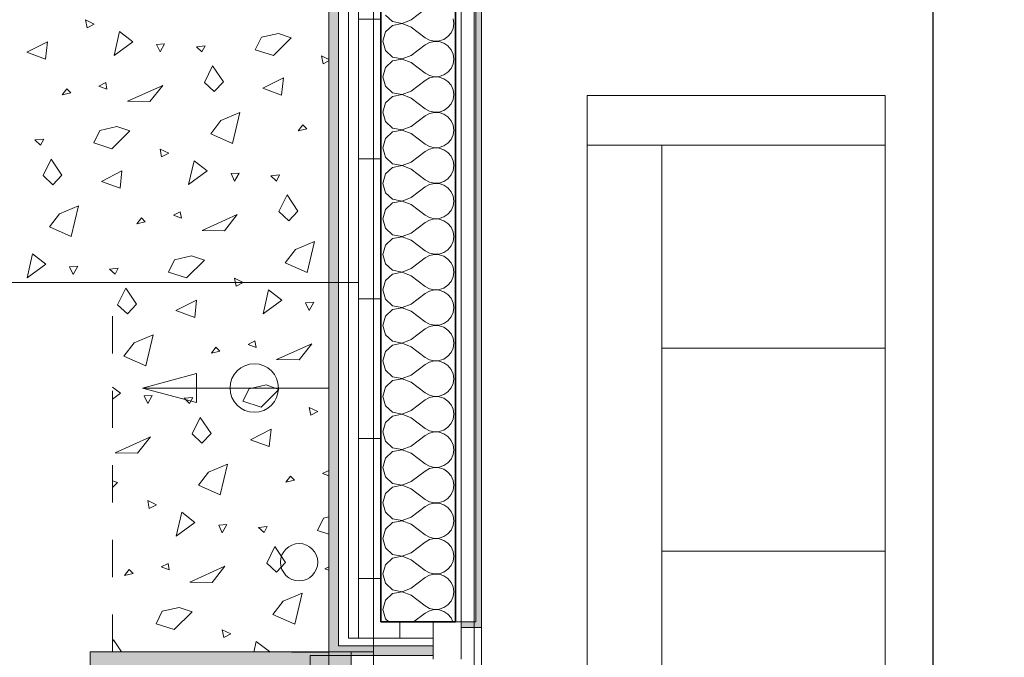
# Model space of a CAD drawing. Header units: metres. Extents: x -7.1 to 26.5, y -14.7 to 18.1.
# Tile 13 of 182: x 1 to 3.7, y -2.5 to -0.8. Entities that reach past the tile are written whole.
import ezdxf

# ---------------------------------------------------------------- set-up
doc = ezdxf.new("R2010")
doc.units = ezdxf.units.M
doc.header["$PDMODE"] = 65
doc.linetypes.add('AUSGEZOGEN', pattern=[0])
doc.linetypes.add('STRICHLINIE_S4', pattern=[0.0055, 0.0035, -0.001, 0, -0.001])
for name, color, linetype in [('XR$1$010 Aussenwände', 7, 'AUSGEZOGEN'), ('XR$1$010 Aussenwände Schichttrennlinien', 7, 'AUSGEZOGEN'), ('XR$1$010 Fenster', 7, 'AUSGEZOGEN'), ('XR$1$030 Bodenaufbauten', 7, 'AUSGEZOGEN'), ('XR$1$065 Möbel Einrichtung', 7, 'AUSGEZOGEN'), ('XR$1$065 Möbel Einrichtung Bauteilschraffuren', 7, 'AUSGEZOGEN'), ('XR$1$080 Raumdefinitionen Kontur', 7, 'AUSGEZOGEN'), ('XR$2$105 Bemassungen 100', 7, 'AUSGEZOGEN'), ('XR$3$010 Aussenwände Bauteilschraffuren', 7, 'AUSGEZOGEN'), ('XR$3$035 Decken', 7, 'AUSGEZOGEN')]:
    doc.layers.add(name, color=color, linetype=linetype)
doc.styles.add('ARIAL', font='arial.ttf')
doc.dimstyles.new('DIMSTYLE_3', dxfattribs={"dimtxt": 0.2, "dimasz": 0.3, "dimexe": 0, "dimexo": 0, "dimgap": 0.1, "dimtad": 2, "dimrnd": 0.005, "dimzin": 4, "dimdsep": 46, "dimtxsty": 'ARIAL', "dimblk1": 'ALL_ML_STRICH', "dimblk2": 'ALL_ML_STRICH', "dimsah": 1, "dimcen": 0, "dimclrd": 7, "dimclre": 7, "dimclrt": 7, "dimadec": 0, "dimazin": 0, "dimtfac": 1, "dimtdec": 0, "dimtix": 1, "dimtmove": 2, "dimatfit": 3, "dimfxl": 0, "dimtzin": 0, "dimlwd": 0, "dimlwe": 18, "dimarcsym": 0})
pattern_1 = [(0, (1500, 1500), (750, 750), [750, -750]), (90, (1500, 1500), (-750, 750), [750, -750])]
pattern_2 = [(0, (0.375, 0.375), (0.1875, 0.1875), [0.1875, -0.1875]), (90, (0.375, 0.375), (-0.1875, 0.1875), [0.1875, -0.1875])]

# ---------------------------------------------------------------- blocks, each defined once
blk = doc.blocks.new('COMPLEXOBJECT_21')
at = {"layer": 'XR$1$065 Möbel Einrichtung', "color": 8, "linetype": 'AUSGEZOGEN', "lineweight": 13, "transparency": 33554687}
for start, end in [(90, 270), (270, 90)]:
    blk.add_arc((1.7922, -2.2065), 0.05, start, end, dxfattribs=at)
blk = doc.blocks.new('ALL_ML_STRICH')
at = {"color": 0, "linetype": 'ByBlock', "lineweight": -2}
for p, q in [((0, -0.5), (0, 0.5)), ((-0.3, -0.3), (0.3, 0.3)), ((-1, 0), (0.5, 0))]:
    blk.add_line(p, q, dxfattribs=at)
blk = doc.blocks.new('*D200')
at = {"layer": 'DEFPOINTS', "color": 7, "linetype": 'AUSGEZOGEN', "lineweight": 18, "transparency": 16777216}
for p in [(3.4282, 3.5835), (3.4932, -3.6465), (3.4932, -3.6465)]:
    blk.add_point(p, dxfattribs=at)
at = {"layer": 'XR$2$105 Bemassungen 100', "color": 7, "linetype": 'AUSGEZOGEN', "lineweight": -2, "transparency": 16777216}
for p, q in [((3.4932, 3.5835), (3.4932, 3.5835)), ((3.4932, -3.6465), (3.4932, 3.5835)), ((3.4932, -3.6465), (3.4932, -3.6465))]:
    blk.add_line(p, q, dxfattribs=at)
at = {"layer": 'XR$2$105 Bemassungen 100', "color": 7, "linetype": 'AUSGEZOGEN', "lineweight": 18, "transparency": 16777216, "xscale": 0.3, "yscale": 0.3, "zscale": 0.3}
for p, rotation in [((3.4932, 3.5835), 90), ((3.4932, -3.6465), 270)]:
    blk.add_blockref('ALL_ML_STRICH', p, dxfattribs=dict(at, rotation=rotation))
at = {"layer": 'XR$2$105 Bemassungen 100', "color": 7, "linetype": 'AUSGEZOGEN', "lineweight": 18, "transparency": 16777216, "insert": (3.2897, -0.0199), "char_height": 0.2, "width": 0.64, "attachment_point": 5, "rotation": 90, "style": 'ARIAL'}
blk.add_mtext('\\W0.80;\\A1;{\\A1;{7.23\\H0.132000;\\S^ ;}}', dxfattribs=at)
blk = doc.blocks.new('COMPLEXOBJECT_87')
at = {"layer": 'XR$3$010 Aussenwände Bauteilschraffuren', "color": 8, "linetype": 'AUSGEZOGEN', "lineweight": 13, "transparency": 33554687}
for p, q in [((2.0236, -0.7393), (2.0429, -0.7569)), ((2.0927, -0.7524), (2.1308, -0.7238)), ((2.0429, -0.7569), (2.0684, -0.7617)), ((2.0684, -0.7621), (2.0429, -0.7669)), ((2.0684, -0.7617), (2.0927, -0.7524)), ((2.0927, -0.7714), (2.0684, -0.7621)), ((2.207, -0.7619), (2.2052, -0.7489)), ((2.2052, -0.7749), (2.207, -0.7619)), ((2.0236, -0.7845), (2.0165, -0.8095)), ((2.0429, -0.7669), (2.0236, -0.7845)), ((2.0927, -0.7714), (2.1308, -0.8)), ((2.1915, -0.7971), (2.1999, -0.7869)), ((2.1999, -0.7869), (2.2052, -0.7749)), ((2.0165, -0.8095), (2.0236, -0.8346)), ((2.1308, -0.8), (2.1423, -0.8064)), ((2.1423, -0.8127), (2.1308, -0.819)), ((2.1423, -0.8064), (2.1551, -0.8093)), ((2.1551, -0.8097), (2.1423, -0.8127)), ((2.1551, -0.8093), (2.1682, -0.8087)), ((2.1682, -0.8104), (2.1551, -0.8097)), ((2.1682, -0.8087), (2.1807, -0.8045)), ((2.1807, -0.8146), (2.1682, -0.8104)), ((2.1807, -0.8045), (2.1915, -0.7971)), ((2.1915, -0.822), (2.1807, -0.8146)), ((2.0236, -0.8346), (2.0429, -0.8521)), ((2.0927, -0.8476), (2.1308, -0.819)), ((2.1999, -0.8321), (2.1915, -0.822)), ((2.2052, -0.8441), (2.1999, -0.8321)), ((2.207, -0.8571), (2.2052, -0.8441)), ((2.0429, -0.8622), (2.0236, -0.8797)), ((2.0429, -0.8521), (2.0684, -0.857)), ((2.0684, -0.8573), (2.0429, -0.8622)), ((2.0684, -0.857), (2.0927, -0.8476)), ((2.0927, -0.8667), (2.0684, -0.8573)), ((2.0927, -0.8667), (2.1308, -0.8952)), ((2.1999, -0.8822), (2.2052, -0.8702)), ((2.2052, -0.8702), (2.207, -0.8571)), ((2.0236, -0.8797), (2.0165, -0.9048)), ((2.1308, -0.8952), (2.1423, -0.9016)), ((2.1807, -0.8997), (2.1915, -0.8923)), ((2.1915, -0.8923), (2.1999, -0.8822)), ((2.0165, -0.9048), (2.0236, -0.9298)), ((2.0927, -0.9429), (2.1308, -0.9143)), ((2.1423, -0.9079), (2.1308, -0.9143)), ((2.1423, -0.9016), (2.1551, -0.9046)), ((2.1551, -0.905), (2.1423, -0.9079)), ((2.1551, -0.9046), (2.1682, -0.9039)), ((2.1682, -0.9056), (2.1551, -0.905)), ((2.1682, -0.9039), (2.1807, -0.8997)), ((2.1807, -0.9098), (2.1682, -0.9056)), ((2.1915, -0.9172), (2.1807, -0.9098)), ((2.1999, -0.9273), (2.1915, -0.9172)), ((2.0236, -0.9298), (2.0429, -0.9474)), ((2.0429, -0.9474), (2.0684, -0.9522)), ((2.0684, -0.9522), (2.0927, -0.9429)), ((2.2052, -0.9394), (2.1999, -0.9273)), ((2.207, -0.9524), (2.2052, -0.9394)), ((2.0236, -0.975), (2.0165, -1)), ((2.0429, -0.9574), (2.0236, -0.975)), ((2.0684, -0.9526), (2.0429, -0.9574)), ((2.0927, -0.9619), (2.0684, -0.9526)), ((2.0927, -0.9619), (2.1308, -0.9905)), ((2.1915, -0.9875), (2.1999, -0.9774)), ((2.1999, -0.9774), (2.2052, -0.9654)), ((2.2052, -0.9654), (2.207, -0.9524)), ((2.0165, -1), (2.0236, -1.025)), ((2.1308, -0.9905), (2.1423, -0.9968)), ((2.1423, -1.0032), (2.1308, -1.0095)), ((2.1423, -0.9968), (2.1551, -0.9998)), ((2.1551, -1.0002), (2.1423, -1.0032)), ((2.1551, -0.9998), (2.1682, -0.9992)), ((2.1682, -1.0008), (2.1551, -1.0002)), ((2.1682, -0.9992), (2.1807, -0.995)), ((2.1807, -1.005), (2.1682, -1.0008)), ((2.1807, -0.995), (2.1915, -0.9875)), ((2.0236, -1.025), (2.0429, -1.0426)), ((2.0927, -1.0381), (2.1308, -1.0095)), ((2.1915, -1.0125), (2.1807, -1.005)), ((2.1999, -1.0226), (2.1915, -1.0125)), ((2.2052, -1.0346), (2.1999, -1.0226)), ((2.0429, -1.0526), (2.0236, -1.0702)), ((2.0429, -1.0426), (2.0684, -1.0474)), ((2.0684, -1.0478), (2.0429, -1.0526)), ((2.0684, -1.0474), (2.0927, -1.0381)), ((2.0927, -1.0571), (2.0684, -1.0478)), ((2.207, -1.0476), (2.2052, -1.0346)), ((2.2052, -1.0606), (2.207, -1.0476)), ((2.0236, -1.0702), (2.0165, -1.0952)), ((2.0927, -1.0571), (2.1308, -1.0857)), ((2.1807, -1.0902), (2.1915, -1.0828)), ((2.1915, -1.0828), (2.1999, -1.0727)), ((2.1999, -1.0727), (2.2052, -1.0606)), ((2.0165, -1.0952), (2.0236, -1.1203)), ((2.0927, -1.1333), (2.1308, -1.1048)), ((2.1308, -1.0857), (2.1423, -1.0921)), ((2.1423, -1.0984), (2.1308, -1.1048)), ((2.1423, -1.0921), (2.1551, -1.095)), ((2.1551, -1.0954), (2.1423, -1.0984)), ((2.1551, -1.095), (2.1682, -1.0944)), ((2.1682, -1.0961), (2.1551, -1.0954)), ((2.1682, -1.0944), (2.1807, -1.0902)), ((2.1807, -1.1003), (2.1682, -1.0961)), ((2.1915, -1.1077), (2.1807, -1.1003)), ((2.1999, -1.1178), (2.1915, -1.1077)), ((2.0236, -1.1203), (2.0429, -1.1378)), ((2.0684, -1.1427), (2.0927, -1.1333)), ((2.2052, -1.1298), (2.1999, -1.1178)), ((2.207, -1.1429), (2.2052, -1.1298)), ((2.0429, -1.1479), (2.0236, -1.1654)), ((2.0429, -1.1378), (2.0684, -1.1427)), ((2.0684, -1.143), (2.0429, -1.1479)), ((2.0927, -1.1524), (2.0684, -1.143)), ((2.0927, -1.1524), (2.1308, -1.181)), ((2.1999, -1.1679), (2.2052, -1.1559)), ((2.2052, -1.1559), (2.207, -1.1429)), ((2.0236, -1.1654), (2.0165, -1.1905)), ((2.1308, -1.181), (2.1423, -1.1873)), ((2.1423, -1.1873), (2.1551, -1.1903)), ((2.1682, -1.1896), (2.1807, -1.1854)), ((2.1807, -1.1854), (2.1915, -1.178)), ((2.1915, -1.178), (2.1999, -1.1679)), ((2.0165, -1.1905), (2.0236, -1.2155)), ((2.0927, -1.2286), (2.1308, -1.2)), ((2.1423, -1.1936), (2.1308, -1.2)), ((2.1551, -1.1907), (2.1423, -1.1936)), ((2.1551, -1.1903), (2.1682, -1.1896)), ((2.1682, -1.1913), (2.1551, -1.1907)), ((2.1807, -1.1955), (2.1682, -1.1913)), ((2.1915, -1.2029), (2.1807, -1.1955)), ((2.1999, -1.2131), (2.1915, -1.2029)), ((2.2052, -1.2251), (2.1999, -1.2131)), ((2.0236, -1.2155), (2.0429, -1.2331)), ((2.0429, -1.2331), (2.0684, -1.2379)), ((2.0684, -1.2383), (2.0429, -1.2431)), ((2.0684, -1.2379), (2.0927, -1.2286)), ((2.0927, -1.2476), (2.0684, -1.2383)), ((2.207, -1.2381), (2.2052, -1.2251)), ((2.2052, -1.2511), (2.207, -1.2381)), ((2.0236, -1.2607), (2.0165, -1.2857)), ((2.0429, -1.2431), (2.0236, -1.2607)), ((2.0927, -1.2476), (2.1308, -1.2762)), ((2.1915, -1.2732), (2.1999, -1.2631)), ((2.1999, -1.2631), (2.2052, -1.2511)), ((2.0165, -1.2857), (2.0236, -1.3107)), ((2.1308, -1.2762), (2.1423, -1.2825)), ((2.1423, -1.2889), (2.1308, -1.2952)), ((2.1423, -1.2825), (2.1551, -1.2855)), ((2.1551, -1.2859), (2.1423, -1.2889)), ((2.1551, -1.2855), (2.1682, -1.2849)), ((2.1682, -1.2865), (2.1551, -1.2859)), ((2.1682, -1.2849), (2.1807, -1.2807)), ((2.1807, -1.2907), (2.1682, -1.2865)), ((2.1807, -1.2807), (2.1915, -1.2732)), ((2.1915, -1.2982), (2.1807, -1.2907)), ((2.0236, -1.3107), (2.0429, -1.3283)), ((2.0927, -1.3238), (2.1308, -1.2952)), ((2.1999, -1.3083), (2.1915, -1.2982)), ((2.2052, -1.3203), (2.1999, -1.3083)), ((2.207, -1.3333), (2.2052, -1.3203)), ((2.0429, -1.3384), (2.0236, -1.3559)), ((2.0429, -1.3283), (2.0684, -1.3331)), ((2.0684, -1.3335), (2.0429, -1.3384)), ((2.0684, -1.3331), (2.0927, -1.3238)), ((2.0927, -1.3429), (2.0684, -1.3335)), ((2.0927, -1.3429), (2.1308, -1.3714)), ((2.1999, -1.3584), (2.2052, -1.3463)), ((2.2052, -1.3463), (2.207, -1.3333)), ((2.0236, -1.3559), (2.0165, -1.381)), ((2.1308, -1.3714), (2.1423, -1.3778)), ((2.1807, -1.3759), (2.1915, -1.3685)), ((2.1915, -1.3685), (2.1999, -1.3584)), ((2.0165, -1.381), (2.0236, -1.406)), ((2.0927, -1.419), (2.1308, -1.3905)), ((2.1423, -1.3841), (2.1308, -1.3905)), ((2.1423, -1.3778), (2.1551, -1.3808)), ((2.1551, -1.3811), (2.1423, -1.3841)), ((2.1551, -1.3808), (2.1682, -1.3801)), ((2.1682, -1.3818), (2.1551, -1.3811)), ((2.1682, -1.3801), (2.1807, -1.3759)), ((2.1807, -1.386), (2.1682, -1.3818)), ((2.1915, -1.3934), (2.1807, -1.386)), ((2.1999, -1.4035), (2.1915, -1.3934)), ((2.0236, -1.406), (2.0429, -1.4235)), ((2.0429, -1.4235), (2.0684, -1.4284)), ((2.0684, -1.4284), (2.0927, -1.419)), ((2.2052, -1.4156), (2.1999, -1.4035)), ((2.207, -1.4286), (2.2052, -1.4156)), ((2.0236, -1.4512), (2.0165, -1.4762)), ((2.0429, -1.4336), (2.0236, -1.4512)), ((2.0684, -1.4288), (2.0429, -1.4336)), ((2.0927, -1.4381), (2.0684, -1.4288)), ((2.0927, -1.4381), (2.1308, -1.4667)), ((2.1999, -1.4536), (2.2052, -1.4416)), ((2.2052, -1.4416), (2.207, -1.4286)), ((2.0165, -1.4762), (2.0236, -1.5012)), ((2.1308, -1.4667), (2.1423, -1.473)), ((2.1423, -1.4794), (2.1308, -1.4857)), ((2.1423, -1.473), (2.1551, -1.476)), ((2.1551, -1.4764), (2.1423, -1.4794)), ((2.1551, -1.476), (2.1682, -1.4754)), ((2.1682, -1.477), (2.1551, -1.4764)), ((2.1682, -1.4754), (2.1807, -1.4712)), ((2.1807, -1.4812), (2.1682, -1.477)), ((2.1807, -1.4712), (2.1915, -1.4637)), ((2.1915, -1.4637), (2.1999, -1.4536)), ((2.0236, -1.5012), (2.0429, -1.5188)), ((2.0927, -1.5143), (2.1308, -1.4857)), ((2.1915, -1.4887), (2.1807, -1.4812)), ((2.1999, -1.4988), (2.1915, -1.4887)), ((2.2052, -1.5108), (2.1999, -1.4988)), ((2.0429, -1.5288), (2.0236, -1.5464)), ((2.0429, -1.5188), (2.0684, -1.5236)), ((2.0684, -1.524), (2.0429, -1.5288)), ((2.0684, -1.5236), (2.0927, -1.5143)), ((2.0927, -1.5333), (2.0684, -1.524)), ((2.207, -1.5238), (2.2052, -1.5108)), ((2.2052, -1.5368), (2.207, -1.5238)), ((2.0236, -1.5464), (2.0165, -1.5714)), ((2.0927, -1.5333), (2.1308, -1.5619)), ((2.1915, -1.559), (2.1999, -1.5488)), ((2.1999, -1.5488), (2.2052, -1.5368)), ((2.0165, -1.5714), (2.0236, -1.5965)), ((2.0927, -1.6095), (2.1308, -1.581)), ((2.1308, -1.5619), (2.1423, -1.5683)), ((2.1423, -1.5746), (2.1308, -1.581)), ((2.1423, -1.5683), (2.1551, -1.5712)), ((2.1551, -1.5716), (2.1423, -1.5746)), ((2.1551, -1.5712), (2.1682, -1.5706)), ((2.1682, -1.5723), (2.1551, -1.5716)), ((2.1682, -1.5706), (2.1807, -1.5664)), ((2.1807, -1.5765), (2.1682, -1.5723)), ((2.1807, -1.5664), (2.1915, -1.559)), ((2.1915, -1.5839), (2.1807, -1.5765)), ((2.1999, -1.594), (2.1915, -1.5839)), ((2.0236, -1.5965), (2.0429, -1.614)), ((2.0684, -1.6189), (2.0927, -1.6095)), ((2.2052, -1.606), (2.1999, -1.594)), ((2.207, -1.619), (2.2052, -1.606)), ((2.0429, -1.6241), (2.0236, -1.6416)), ((2.0429, -1.614), (2.0684, -1.6189)), ((2.0684, -1.6192), (2.0429, -1.6241)), ((2.0927, -1.6286), (2.0684, -1.6192)), ((2.0927, -1.6286), (2.1308, -1.6571)), ((2.1999, -1.6441), (2.2052, -1.6321)), ((2.2052, -1.6321), (2.207, -1.619)), ((2.0236, -1.6416), (2.0165, -1.6667)), ((2.1308, -1.6571), (2.1423, -1.6635)), ((2.1423, -1.6635), (2.1551, -1.6665)), ((2.1682, -1.6658), (2.1807, -1.6616)), ((2.1807, -1.6616), (2.1915, -1.6542)), ((2.1915, -1.6542), (2.1999, -1.6441)), ((2.0165, -1.6667), (2.0236, -1.6917)), ((2.0927, -1.7048), (2.1308, -1.6762)), ((2.1423, -1.6698), (2.1308, -1.6762)), ((2.1551, -1.6669), (2.1423, -1.6698)), ((2.1551, -1.6665), (2.1682, -1.6658)), ((2.1682, -1.6675), (2.1551, -1.6669)), ((2.1807, -1.6717), (2.1682, -1.6675)), ((2.1915, -1.6791), (2.1807, -1.6717)), ((2.1999, -1.6893), (2.1915, -1.6791)), ((2.2052, -1.7013), (2.1999, -1.6893)), ((2.0236, -1.6917), (2.0429, -1.7093)), ((2.0429, -1.7093), (2.0684, -1.7141)), ((2.0684, -1.7145), (2.0429, -1.7193)), ((2.0684, -1.7141), (2.0927, -1.7048)), ((2.0927, -1.7238), (2.0684, -1.7145)), ((2.207, -1.7143), (2.2052, -1.7013)), ((2.2052, -1.7273), (2.207, -1.7143)), ((2.0236, -1.7369), (2.0165, -1.7619)), ((2.0429, -1.7193), (2.0236, -1.7369)), ((2.0927, -1.7238), (2.1308, -1.7524)), ((2.1915, -1.7494), (2.1999, -1.7393)), ((2.1999, -1.7393), (2.2052, -1.7273)), ((2.0165, -1.7619), (2.0236, -1.7869)), ((2.1308, -1.7524), (2.1423, -1.7587)), ((2.1423, -1.7651), (2.1308, -1.7714)), ((2.1423, -1.7587), (2.1551, -1.7617)), ((2.1551, -1.7621), (2.1423, -1.7651)), ((2.1551, -1.7617), (2.1682, -1.7611)), ((2.1682, -1.7627), (2.1551, -1.7621)), ((2.1682, -1.7611), (2.1807, -1.7569)), ((2.1807, -1.7669), (2.1682, -1.7627)), ((2.1807, -1.7569), (2.1915, -1.7494)), ((2.1915, -1.7744), (2.1807, -1.7669)), ((2.0236, -1.7869), (2.0429, -1.8045)), ((2.0927, -1.8), (2.1308, -1.7714)), ((2.1999, -1.7845), (2.1915, -1.7744)), ((2.2052, -1.7965), (2.1999, -1.7845)), ((2.207, -1.8095), (2.2052, -1.7965)), ((2.0429, -1.8146), (2.0236, -1.8321)), ((2.0429, -1.8045), (2.0684, -1.8093)), ((2.0684, -1.8097), (2.0429, -1.8146)), ((2.0684, -1.8093), (2.0927, -1.8)), ((2.0927, -1.819), (2.0684, -1.8097)), ((2.0927, -1.819), (2.1308, -1.8476)), ((2.1999, -1.8346), (2.2052, -1.8225)), ((2.2052, -1.8225), (2.207, -1.8095)), ((2.0236, -1.8321), (2.0165, -1.8571)), ((2.1308, -1.8476), (2.1423, -1.854)), ((2.1807, -1.8521), (2.1915, -1.8447)), ((2.1915, -1.8447), (2.1999, -1.8346)), ((2.0165, -1.8571), (2.0236, -1.8822)), ((2.0927, -1.8952), (2.1308, -1.8667)), ((2.1423, -1.8603), (2.1308, -1.8667)), ((2.1423, -1.854), (2.1551, -1.857)), ((2.1551, -1.8573), (2.1423, -1.8603)), ((2.1551, -1.857), (2.1682, -1.8563)), ((2.1682, -1.858), (2.1551, -1.8573)), ((2.1682, -1.8563), (2.1807, -1.8521)), ((2.1807, -1.8622), (2.1682, -1.858)), ((2.1915, -1.8696), (2.1807, -1.8622)), ((2.1999, -1.8797), (2.1915, -1.8696)), ((2.0236, -1.8822), (2.0429, -1.8997)), ((2.0429, -1.8997), (2.0684, -1.9046)), ((2.0684, -1.9046), (2.0927, -1.8952)), ((2.2052, -1.8917), (2.1999, -1.8797)), ((2.207, -1.9048), (2.2052, -1.8917)), ((2.0236, -1.9273), (2.0165, -1.9524)), ((2.0429, -1.9098), (2.0236, -1.9273)), ((2.0684, -1.905), (2.0429, -1.9098)), ((2.0927, -1.9143), (2.0684, -1.905)), ((2.0927, -1.9143), (2.1308, -1.9429)), ((2.1999, -1.9298), (2.2052, -1.9178)), ((2.2052, -1.9178), (2.207, -1.9048)), ((2.0165, -1.9524), (2.0236, -1.9774)), ((2.1308, -1.9429), (2.1423, -1.9492)), ((2.1423, -1.9492), (2.1551, -1.9522)), ((2.1551, -1.9526), (2.1423, -1.9555)), ((2.1551, -1.9522), (2.1682, -1.9516)), ((2.1682, -1.9532), (2.1551, -1.9526)), ((2.1682, -1.9516), (2.1807, -1.9474)), ((2.1807, -1.9574), (2.1682, -1.9532)), ((2.1807, -1.9474), (2.1915, -1.9399)), ((2.1915, -1.9399), (2.1999, -1.9298)), ((2.0236, -1.9774), (2.0429, -1.995)), ((2.0927, -1.9905), (2.1308, -1.9619)), ((2.1423, -1.9555), (2.1308, -1.9619)), ((2.1915, -1.9648), (2.1807, -1.9574)), ((2.1999, -1.975), (2.1915, -1.9648)), ((2.2052, -1.987), (2.1999, -1.975)), ((2.0429, -2.005), (2.0236, -2.0226)), ((2.0429, -1.995), (2.0684, -1.9998)), ((2.0684, -2.0002), (2.0429, -2.005)), ((2.0684, -1.9998), (2.0927, -1.9905)), ((2.0927, -2.0095), (2.0684, -2.0002)), ((2.207, -2), (2.2052, -1.987)), ((2.2052, -2.013), (2.207, -2)), ((2.0236, -2.0226), (2.0165, -2.0476)), ((2.0927, -2.0095), (2.1308, -2.0381)), ((2.1915, -2.0352), (2.1999, -2.025)), ((2.1999, -2.025), (2.2052, -2.013)), ((2.0165, -2.0476), (2.0236, -2.0727)), ((2.0927, -2.0857), (2.1308, -2.0571)), ((2.1308, -2.0381), (2.1423, -2.0445)), ((2.1423, -2.0508), (2.1308, -2.0571)), ((2.1423, -2.0445), (2.1551, -2.0474)), ((2.1551, -2.0478), (2.1423, -2.0508)), ((2.1551, -2.0474), (2.1682, -2.0468)), ((2.1682, -2.0484), (2.1551, -2.0478)), ((2.1682, -2.0468), (2.1807, -2.0426)), ((2.1807, -2.0526), (2.1682, -2.0484)), ((2.1807, -2.0426), (2.1915, -2.0352)), ((2.1915, -2.0601), (2.1807, -2.0526)), ((2.1999, -2.0702), (2.1915, -2.0601)), ((2.0236, -2.0727), (2.0429, -2.0902)), ((2.0684, -2.095), (2.0927, -2.0857)), ((2.2052, -2.0822), (2.1999, -2.0702)), ((2.207, -2.0952), (2.2052, -2.0822)), ((2.0429, -2.1003), (2.0236, -2.1178)), ((2.0429, -2.0902), (2.0684, -2.095)), ((2.0684, -2.0954), (2.0429, -2.1003)), ((2.0927, -2.1048), (2.0684, -2.0954)), ((2.0927, -2.1048), (2.1308, -2.1333)), ((2.1999, -2.1203), (2.2052, -2.1083)), ((2.2052, -2.1083), (2.207, -2.0952)), ((2.0236, -2.1178), (2.0165, -2.1429)), ((2.1308, -2.1333), (2.1423, -2.1397)), ((2.1423, -2.1397), (2.1551, -2.1427)), ((2.1682, -2.142), (2.1807, -2.1378)), ((2.1807, -2.1378), (2.1915, -2.1304)), ((2.1915, -2.1304), (2.1999, -2.1203)), ((2.0165, -2.1429), (2.0236, -2.1679)), ((2.0927, -2.181), (2.1308, -2.1524)), ((2.1423, -2.146), (2.1308, -2.1524)), ((2.1551, -2.143), (2.1423, -2.146)), ((2.1551, -2.1427), (2.1682, -2.142)), ((2.1682, -2.1437), (2.1551, -2.143)), ((2.1807, -2.1479), (2.1682, -2.1437)), ((2.1915, -2.1553), (2.1807, -2.1479)), ((2.1999, -2.1654), (2.1915, -2.1553)), ((2.2052, -2.1775), (2.1999, -2.1654)), ((2.0236, -2.1679), (2.0429, -2.1854)), ((2.0429, -2.1854), (2.0684, -2.1903)), ((2.0684, -2.1907), (2.0429, -2.1955)), ((2.0684, -2.1903), (2.0927, -2.181)), ((2.0927, -2.2), (2.0684, -2.1907)), ((2.207, -2.1905), (2.2052, -2.1775)), ((2.2052, -2.2035), (2.207, -2.1905)), ((2.0236, -2.2131), (2.0165, -2.2381)), ((2.0429, -2.1955), (2.0236, -2.2131)), ((2.0927, -2.2), (2.1308, -2.2286)), ((2.1915, -2.2256), (2.1999, -2.2155)), ((2.1999, -2.2155), (2.2052, -2.2035)), ((2.0165, -2.2381), (2.0236, -2.2631)), ((2.1308, -2.2286), (2.1423, -2.2349)), ((2.1423, -2.2413), (2.1308, -2.2476)), ((2.1423, -2.2349), (2.1551, -2.2379)), ((2.1551, -2.2383), (2.1423, -2.2413)), ((2.1551, -2.2379), (2.1682, -2.2373)), ((2.1682, -2.2389), (2.1551, -2.2383)), ((2.1682, -2.2373), (2.1807, -2.2331)), ((2.1807, -2.2431), (2.1682, -2.2389)), ((2.1807, -2.2331), (2.1915, -2.2256)), ((2.1915, -2.2506), (2.1807, -2.2431)), ((2.0236, -2.2631), (2.0429, -2.2807)), ((2.0927, -2.2762), (2.1308, -2.2476)), ((2.1999, -2.2607), (2.1915, -2.2506)), ((2.2052, -2.2727), (2.1999, -2.2607)), ((2.0429, -2.2907), (2.0236, -2.3083)), ((2.0429, -2.2807), (2.0684, -2.2855)), ((2.0684, -2.2859), (2.0429, -2.2907)), ((2.0684, -2.2855), (2.0927, -2.2762)), ((2.0927, -2.2952), (2.0684, -2.2859)), ((2.0927, -2.2952), (2.1308, -2.3238)), ((2.207, -2.2857), (2.2052, -2.2727)), ((2.2052, -2.2987), (2.207, -2.2857)), ((2.0236, -2.3083), (2.0165, -2.3333)), ((2.1308, -2.3238), (2.1423, -2.3302)), ((2.1807, -2.3283), (2.1915, -2.3209)), ((2.1915, -2.3209), (2.1999, -2.3107)), ((2.1999, -2.3107), (2.2052, -2.2987)), ((2.0165, -2.3333), (2.0236, -2.3584)), ((2.0993, -2.3665), (2.1308, -2.3429)), ((2.1423, -2.3365), (2.1308, -2.3429)), ((2.1423, -2.3302), (2.1551, -2.3331)), ((2.1551, -2.3335), (2.1423, -2.3365)), ((2.1551, -2.3331), (2.1682, -2.3325)), ((2.1682, -2.3342), (2.1551, -2.3335)), ((2.1682, -2.3325), (2.1807, -2.3283)), ((2.1807, -2.3384), (2.1682, -2.3342)), ((2.1915, -2.3458), (2.1807, -2.3384)), ((2.1999, -2.3559), (2.1915, -2.3458)), ((2.0236, -2.3584), (2.0325, -2.3665)), ((2.2046, -2.3665), (2.1999, -2.3559))]:
    blk.add_line(p, q, dxfattribs=at)
blk = doc.blocks.new('COMPLEXOBJECT_272')
at = {"layer": 'XR$3$035 Decken', "color": 253, "linetype": 'AUSGEZOGEN', "lineweight": 13, "transparency": 33554687}
for p, q in [((1.2423, -0.7633), (1.2189, -0.752)), ((1.2189, -0.752), (1.2233, -0.7732)), ((1.2233, -0.7732), (1.2423, -0.7633)), ((1.2956, -0.8476), (1.3102, -0.7835)), ((1.3102, -0.7835), (1.3457, -0.8107)), ((1.6909, -0.7988), (1.7365, -0.7883)), ((1.7365, -0.7883), (1.7711, -0.8001)), ((1.0616, -0.8387), (1.1169, -0.8107)), ((1.1169, -0.8107), (1.112, -0.8572)), ((1.3457, -0.8107), (1.2956, -0.8476)), ((1.4313, -0.8165), (1.4095, -0.8178)), ((1.4095, -0.8178), (1.419, -0.8382)), ((1.419, -0.8382), (1.4313, -0.8165)), ((1.6744, -0.8321), (1.6909, -0.7988)), ((1.7711, -0.8001), (1.7231, -0.8477)), ((1.112, -0.8572), (1.0616, -0.8387)), ((1.5164, -0.824), (1.5399, -0.8217)), ((1.5312, -0.8379), (1.5164, -0.824)), ((1.5399, -0.8217), (1.5312, -0.8379)), ((1.7231, -0.8477), (1.6744, -0.8321)), ((1.8718, -0.858), (1.8519, -0.8484)), ((1.8519, -0.8484), (1.8563, -0.8696)), ((1.8563, -0.8696), (1.8718, -0.8615)), ((1.5382, -0.9197), (1.5602, -0.8753)), ((1.5602, -0.8753), (1.5889, -0.9182)), ((1.2734, -0.9203), (1.2552, -0.9297)), ((1.2766, -0.9376), (1.2734, -0.9203)), ((1.5643, -0.9444), (1.5382, -0.9197)), ((1.5889, -0.9182), (1.5643, -0.9444)), ((1.6946, -0.9351), (1.7499, -0.9071)), ((1.7499, -0.9071), (1.745, -0.9537)), ((1.1689, -0.9368), (1.1567, -0.9528)), ((1.1567, -0.9528), (1.1795, -0.9475)), ((1.1795, -0.9475), (1.1689, -0.9368)), ((1.2552, -0.9297), (1.2766, -0.9376)), ((1.3318, -0.9704), (1.4263, -0.9277)), ((1.4263, -0.9277), (1.3919, -0.9714)), ((1.745, -0.9537), (1.6946, -0.9351)), ((1.3919, -0.9714), (1.3318, -0.9704)), ((1.5823, -1.0219), (1.6334, -1.0004)), ((1.6334, -1.0004), (1.6137, -1.0832)), ((1.5551, -1.0575), (1.5823, -1.0219)), ((1.2414, -1.0821), (1.2579, -1.0488)), ((1.2579, -1.0488), (1.3035, -1.0383)), ((1.3381, -1.0501), (1.2901, -1.0977)), ((1.3035, -1.0383), (1.3381, -1.0501)), ((1.8019, -1.0332), (1.7897, -1.0493)), ((1.7897, -1.0493), (1.8126, -1.044)), ((1.8126, -1.044), (1.8019, -1.0332)), ((1.0834, -1.074), (1.1069, -1.0717)), ((1.0982, -1.0879), (1.0834, -1.074)), ((1.1069, -1.0717), (1.0982, -1.0879)), ((1.2901, -1.0977), (1.2414, -1.0821)), ((1.6137, -1.0832), (1.5551, -1.0575)), ((1.4423, -1.1097), (1.4189, -1.0984)), ((1.4189, -1.0984), (1.4233, -1.1196)), ((1.1052, -1.1697), (1.1271, -1.1253)), ((1.1271, -1.1253), (1.1559, -1.1682)), ((1.4233, -1.1196), (1.4423, -1.1097)), ((1.4956, -1.194), (1.5102, -1.1299)), ((1.5102, -1.1299), (1.5457, -1.1571)), ((1.2616, -1.1851), (1.3169, -1.1571)), ((1.3169, -1.1571), (1.312, -1.2037)), ((1.5457, -1.1571), (1.4956, -1.194)), ((1.1313, -1.1944), (1.1052, -1.1697)), ((1.1559, -1.1682), (1.1313, -1.1944)), ((1.312, -1.2037), (1.2616, -1.1851)), ((1.6313, -1.163), (1.6095, -1.1643)), ((1.6095, -1.1643), (1.619, -1.1847)), ((1.619, -1.1847), (1.6313, -1.163)), ((1.7164, -1.1704), (1.7399, -1.1681)), ((1.7312, -1.1843), (1.7164, -1.1704)), ((1.7399, -1.1681), (1.7312, -1.1843)), ((1.7382, -1.2662), (1.7602, -1.2217)), ((1.7602, -1.2217), (1.7889, -1.2647)), ((1.1493, -1.2719), (1.2004, -1.2504)), ((1.2004, -1.2504), (1.1807, -1.3332)), ((1.4734, -1.2667), (1.4552, -1.2761)), ((1.4766, -1.284), (1.4734, -1.2667)), ((1.7643, -1.2908), (1.7382, -1.2662)), ((1.7889, -1.2647), (1.7643, -1.2908)), ((1.1221, -1.3075), (1.1493, -1.2719)), ((1.3689, -1.2832), (1.3567, -1.2993)), ((1.3567, -1.2993), (1.3795, -1.294)), ((1.3795, -1.294), (1.3689, -1.2832)), ((1.4552, -1.2761), (1.4766, -1.284)), ((1.5318, -1.3168), (1.6263, -1.2742)), ((1.6263, -1.2742), (1.5919, -1.3178)), ((1.1807, -1.3332), (1.1221, -1.3075)), ((1.5919, -1.3178), (1.5318, -1.3168)), ((1.7823, -1.3683), (1.8334, -1.3468)), ((1.8334, -1.3468), (1.8137, -1.4296)), ((1.7551, -1.4039), (1.7823, -1.3683)), ((1.0625, -1.444), (1.0772, -1.3799)), ((1.0772, -1.3799), (1.1127, -1.4071)), ((1.4414, -1.4285), (1.4579, -1.3952)), ((1.4579, -1.3952), (1.5035, -1.3847)), ((1.5381, -1.3965), (1.4901, -1.4441)), ((1.5035, -1.3847), (1.5381, -1.3965)), ((1.1127, -1.4071), (1.0625, -1.444)), ((1.1983, -1.413), (1.1765, -1.4143)), ((1.1765, -1.4143), (1.186, -1.4347)), ((1.186, -1.4347), (1.1983, -1.413)), ((1.2834, -1.4204), (1.3069, -1.4181)), ((1.2982, -1.4343), (1.2834, -1.4204)), ((1.3069, -1.4181), (1.2982, -1.4343)), ((1.8137, -1.4296), (1.7551, -1.4039)), ((1.4901, -1.4441), (1.4414, -1.4285)), ((1.6423, -1.4561), (1.6189, -1.4448)), ((1.6189, -1.4448), (1.6233, -1.466)), ((1.3052, -1.5162), (1.3271, -1.4717)), ((1.3271, -1.4717), (1.3559, -1.5147)), ((1.6233, -1.466), (1.6423, -1.4561)), ((1.6956, -1.5404), (1.7102, -1.4763)), ((1.7102, -1.4763), (1.7457, -1.5035)), ((1.4616, -1.5315), (1.5169, -1.5036)), ((1.5169, -1.5036), (1.512, -1.5501)), ((1.7457, -1.5035), (1.6956, -1.5404)), ((1.3313, -1.5408), (1.3052, -1.5162)), ((1.3559, -1.5147), (1.3313, -1.5408)), ((1.512, -1.5501), (1.4616, -1.5315)), ((1.8313, -1.5094), (1.8095, -1.5107)), ((1.8095, -1.5107), (1.819, -1.5311)), ((1.819, -1.5311), (1.8313, -1.5094)), ((1.3493, -1.6183), (1.4004, -1.5968)), ((1.4004, -1.5968), (1.3807, -1.6796)), ((1.3221, -1.6539), (1.3493, -1.6183)), ((1.5689, -1.6296), (1.5567, -1.6457)), ((1.5795, -1.6404), (1.5689, -1.6296)), ((1.6734, -1.6132), (1.6552, -1.6225)), ((1.6552, -1.6225), (1.6766, -1.6304)), ((1.6766, -1.6304), (1.6734, -1.6132)), ((1.7318, -1.6632), (1.8263, -1.6206)), ((1.8263, -1.6206), (1.7919, -1.6642)), ((1.3807, -1.6796), (1.3221, -1.6539)), ((1.5567, -1.6457), (1.5795, -1.6404)), ((1.7919, -1.6642), (1.7318, -1.6632)), ((1.2918, -1.7375), (1.3127, -1.7535)), ((1.6414, -1.7749), (1.6579, -1.7416)), ((1.6579, -1.7416), (1.7035, -1.7312)), ((1.7381, -1.7429), (1.6901, -1.7905)), ((1.7035, -1.7312), (1.7381, -1.7429)), ((1.3127, -1.7535), (1.2918, -1.7689)), ((1.3983, -1.7594), (1.3765, -1.7607)), ((1.3765, -1.7607), (1.386, -1.7811)), ((1.386, -1.7811), (1.3983, -1.7594)), ((1.4834, -1.7668), (1.5069, -1.7645)), ((1.4982, -1.7807), (1.4834, -1.7668)), ((1.5069, -1.7645), (1.4982, -1.7807)), ((1.6901, -1.7905), (1.6414, -1.7749)), ((1.8423, -1.8025), (1.8189, -1.7912)), ((1.8189, -1.7912), (1.8233, -1.8124)), ((1.5052, -1.8626), (1.5271, -1.8181)), ((1.5271, -1.8181), (1.5559, -1.8611)), ((1.8233, -1.8124), (1.8423, -1.8025)), ((1.2988, -1.9132), (1.3933, -1.8706)), ((1.3933, -1.8706), (1.3589, -1.9142)), ((1.5313, -1.8872), (1.5052, -1.8626)), ((1.5559, -1.8611), (1.5313, -1.8872)), ((1.6616, -1.8779), (1.7169, -1.85)), ((1.7169, -1.85), (1.712, -1.8965)), ((1.712, -1.8965), (1.6616, -1.8779)), ((1.3589, -1.9142), (1.2988, -1.9132)), ((1.5493, -1.9648), (1.6004, -1.9432)), ((1.6004, -1.9432), (1.5807, -2.026)), ((1.5221, -2.0003), (1.5493, -1.9648)), ((1.7689, -1.9761), (1.7567, -1.9921)), ((1.7795, -1.9868), (1.7689, -1.9761)), ((1.8718, -1.9604), (1.8552, -1.969)), ((1.8552, -1.969), (1.8718, -1.9751)), ((1.2918, -1.9884), (1.3051, -1.9929)), ((1.3051, -1.9929), (1.2918, -2.0061)), ((1.5807, -2.026), (1.5221, -2.0003)), ((1.7567, -1.9921), (1.7795, -1.9868)), ((1.4093, -2.0525), (1.3859, -2.0412)), ((1.3859, -2.0412), (1.3902, -2.0624)), ((1.3902, -2.0624), (1.4093, -2.0525)), ((1.4625, -2.1368), (1.4772, -2.0727)), ((1.4772, -2.0727), (1.5127, -2.0999)), ((1.8579, -2.088), (1.8718, -2.0848)), ((1.5127, -2.0999), (1.4625, -2.1368)), ((1.5983, -2.1058), (1.5765, -2.1071)), ((1.5765, -2.1071), (1.586, -2.1275)), ((1.586, -2.1275), (1.5983, -2.1058)), ((1.6834, -2.1132), (1.7069, -2.1109)), ((1.6982, -2.1271), (1.6834, -2.1132)), ((1.7069, -2.1109), (1.6982, -2.1271)), ((1.8414, -2.1214), (1.8579, -2.088)), ((1.8718, -2.1311), (1.8414, -2.1214)), ((1.7052, -2.209), (1.7271, -2.1645)), ((1.7271, -2.1645), (1.7559, -2.2075)), ((1.4404, -2.2096), (1.4222, -2.219)), ((1.4222, -2.219), (1.4436, -2.2268)), ((1.4436, -2.2268), (1.4404, -2.2096)), ((1.4988, -2.2596), (1.5933, -2.217)), ((1.5933, -2.217), (1.5589, -2.2606)), ((1.7313, -2.2336), (1.7052, -2.209)), ((1.7559, -2.2075), (1.7313, -2.2336)), ((1.8616, -2.2243), (1.8718, -2.2192)), ((1.3358, -2.2261), (1.3237, -2.2421)), ((1.3237, -2.2421), (1.3465, -2.2368)), ((1.3465, -2.2368), (1.3358, -2.2261)), ((1.8718, -2.2281), (1.8616, -2.2243)), ((1.5589, -2.2606), (1.4988, -2.2596)), ((1.7493, -2.3112), (1.8004, -2.2896)), ((1.8004, -2.2896), (1.7807, -2.3724)), ((1.7221, -2.3467), (1.7493, -2.3112)), ((1.4084, -2.3714), (1.4249, -2.338)), ((1.4249, -2.338), (1.4705, -2.3276)), ((1.5051, -2.3394), (1.4571, -2.3869)), ((1.4705, -2.3276), (1.5051, -2.3394)), ((1.7807, -2.3724), (1.7221, -2.3467)), ((1.4571, -2.3869), (1.4084, -2.3714)), ((1.6093, -2.3989), (1.5859, -2.3876)), ((1.5859, -2.3876), (1.5902, -2.4088)), ((1.5902, -2.4088), (1.6093, -2.3989)), ((1.2918, -2.4193), (1.2941, -2.4145)), ((1.2941, -2.4145), (1.3156, -2.4465)), ((1.6708, -2.4473), (1.6772, -2.4192)), ((1.6772, -2.4192), (1.7127, -2.4463)), ((1.4829, -2.4469), (1.4839, -2.4464)), ((1.4839, -2.4464), (1.4838, -2.4469)), ((1.7127, -2.4463), (1.7113, -2.4473))]:
    blk.add_line(p, q, dxfattribs=at)

msp = doc.modelspace()

# ---------------------------------------------------------------- hatches: boundary and pattern name
at = {"layer": 'XR$1$065 Möbel Einrichtung Bauteilschraffuren', "linetype": 'AUSGEZOGEN', "lineweight": 13, "transparency": 33554687}
msp.add_hatch(color=7, dxfattribs=at).paths.add_polyline_path([(1.9318, -3.5265), (1.2718, -3.5265), (1.2718, -2.4865), (1.9318, -2.4865), (1.9318, -2.4465), (1.2318, -2.4465), (1.2318, -3.5665), (1.9318, -3.5665)])
at = {"layer": 'XR$3$010 Aussenwände Bauteilschraffuren', "linetype": 'AUSGEZOGEN', "lineweight": 13, "true_color": 0xa79e8b, "transparency": 33554687}
for points in [[(1.8978, 0.2975), (1.8718, 0.2975), (1.8718, -2.4305), (1.8978, -2.4305)], [(1.8718, -2.4305), (1.8718, -2.4565), (2.1518, -2.4565), (2.1518, -2.4305)]]:
    msp.add_hatch(color=253, dxfattribs=at).paths.add_polyline_path(points)
at = {"layer": 'XR$3$010 Aussenwände Bauteilschraffuren', "linetype": 'AUSGEZOGEN', "lineweight": 13, "transparency": 33554687}
h = msp.add_hatch(dxfattribs=at)
h.set_pattern_fill('MUSTER', color=8, scale=750, style=0, pattern_type=2)
h.set_pattern_definition(pattern_1)
h.paths.add_polyline_path([(1.9248, 0.2775), (1.8978, 0.2775), (1.8978, -2.4105), (1.9248, -2.4105)], flags=0)
h = msp.add_hatch(dxfattribs=at)
h.set_pattern_fill('MUSTER', color=42, scale=0.1875, style=0, pattern_type=2)
h.set_pattern_definition(pattern_2)
h.paths.add_polyline_path([(1.9518, 0.2335), (1.9518, -2.3665), (2.0118, -2.3665), (2.0118, 0.2335)], flags=0)
h = msp.add_hatch(dxfattribs=at)
h.set_pattern_fill('MUSTER', color=8, scale=750, style=0, pattern_type=2)
h.set_pattern_definition(pattern_1)
h.paths.add_polyline_path([(2.2268, 0.2335), (2.2118, 0.2335), (2.2118, -2.3665), (2.2268, -2.3665)], flags=0)
at = {"layer": 'XR$3$010 Aussenwände Bauteilschraffuren', "linetype": 'AUSGEZOGEN', "lineweight": 13, "true_color": 0x202020, "transparency": 33554687}
for points in [[(2.2668, -2.3665), (2.2818, -2.3665), (2.2818, 0.2335), (2.2668, 0.2335)], [(2.2818, -2.3665), (2.2268, -2.3665), (2.2268, -2.3815), (2.2818, -2.3815)]]:
    msp.add_hatch(color=250, dxfattribs=at).paths.add_polyline_path(points)
at = {"layer": 'XR$3$010 Aussenwände Bauteilschraffuren', "linetype": 'AUSGEZOGEN', "lineweight": 13, "transparency": 33554687}
h = msp.add_hatch(dxfattribs=at)
h.set_pattern_fill('MUSTER', color=42, scale=0.1875, style=0, pattern_type=2)
h.set_pattern_definition(pattern_2)
h.paths.add_polyline_path([(1.9518, -2.3665), (1.9518, -2.4105), (2.1518, -2.4105), (2.1518, -2.3665)], flags=0)
h = msp.add_hatch(dxfattribs=at)
h.set_pattern_fill('MUSTER', color=8, scale=750, style=0, pattern_type=2)
h.set_pattern_definition(pattern_1)
h.paths.add_polyline_path([(1.8978, -2.4105), (1.8978, -2.4305), (2.1518, -2.4305), (2.1518, -2.4105)], flags=0)

# ---------------------------------------------------------------- linework, layer by layer
at = {"layer": 'XR$1$010 Aussenwände', "color": 7, "linetype": 'AUSGEZOGEN', "lineweight": 18, "transparency": 33554687}
for p, q in [((1.8718, 0.2975), (1.8718, -2.4305)), ((2.2818, -2.3665), (2.2818, 0.2335)), ((2.1518, -2.3665), (2.1518, -2.4105)), ((2.2118, -2.3665), (2.2268, -2.3665)), ((2.2818, -2.3665), (2.2818, -2.3815)), ((2.2268, -2.3815), (2.2818, -2.3815)), ((1.8718, -2.4305), (1.8718, -2.4565)), ((2.1518, -2.4105), (2.1518, -2.4305)), ((2.1518, -2.4305), (2.1518, -2.4565)), ((1.8718, -2.4565), (1.8978, -2.4565)), ((1.8978, -2.4565), (1.9248, -2.4565)), ((1.9248, -2.4565), (1.9518, -2.4565)), ((1.9518, -2.4565), (2.0118, -2.4565)), ((2.0118, -2.4565), (2.1518, -2.4565))]:
    msp.add_line(p, q, dxfattribs=at)
at = {"layer": 'XR$1$010 Aussenwände', "color": 7, "linetype": 'AUSGEZOGEN', "lineweight": 35, "transparency": 33554687}
msp.add_line((2.1518, -2.3665), (2.2118, -2.3665), dxfattribs=at)
at = {"layer": 'XR$1$010 Aussenwände Schichttrennlinien', "color": 7, "linetype": 'AUSGEZOGEN', "lineweight": 18, "transparency": 33554687}
for p, q in [((1.8978, 0.2775), (1.8978, -2.4105)), ((1.9248, 0.2775), (1.9248, -2.4105)), ((1.9518, 0.2335), (1.9518, -2.3665)), ((2.2268, -2.3665), (2.2268, 0.2335)), ((2.2668, -2.3665), (2.2668, 0.2335)), ((1.9518, -2.3665), (1.9518, -2.4105)), ((2.2268, -2.3665), (2.2268, -2.3815)), ((2.2668, -2.3665), (2.2268, -2.3665)), ((1.8978, -2.4105), (1.8978, -2.4305)), ((2.1518, -2.4305), (1.8978, -2.4305)), ((1.8978, -2.4305), (2.1518, -2.4305)), ((1.9248, -2.4105), (2.1518, -2.4105)), ((2.1518, -2.4105), (1.9518, -2.4105))]:
    msp.add_line(p, q, dxfattribs=at)
at = {"layer": 'XR$1$010 Aussenwände Schichttrennlinien', "color": 7, "linetype": 'AUSGEZOGEN', "lineweight": 35, "transparency": 33554687}
for p, q in [((2.0118, 0.2335), (2.0118, -2.3665)), ((2.2118, 0.2335), (2.2118, -2.3665)), ((2.0118, -2.3665), (2.1518, -2.3665))]:
    msp.add_line(p, q, dxfattribs=at)
at = {"layer": 'XR$1$010 Fenster', "color": 7, "linetype": 'AUSGEZOGEN', "lineweight": 13, "transparency": 33554687}
for p, q in [((2.1518, -2.4665), (2.1518, -2.3665)), ((2.1518, -2.3665), (2.2118, -2.3665)), ((2.1518, -2.3665), (2.2118, -2.3665)), ((2.1518, -2.3665), (2.1518, -2.4105)), ((2.1518, -2.3665), (2.1518, -2.4105)), ((2.2118, -2.3665), (2.2268, -2.3665)), ((2.2118, -2.3665), (2.2268, -2.3665)), ((2.2268, -2.3665), (2.2268, -2.4665)), ((2.2818, -2.3665), (2.2818, -2.3815)), ((2.2268, -2.3815), (2.2818, -2.3815)), ((2.2818, -2.3815), (2.2818, -3.2315)), ((2.1518, -2.4105), (2.1518, -2.4305)), ((2.1518, -2.4105), (2.1518, -2.4305)), ((2.1518, -2.4305), (2.1518, -2.4565)), ((2.1518, -2.4305), (2.1518, -2.4565)), ((1.8718, -2.4565), (1.8221, -2.4565)), ((1.8221, -2.4565), (1.8221, -3.1565)), ((1.8718, -2.4565), (1.8718, -3.1565)), ((1.8718, -2.4565), (1.8978, -2.4565)), ((1.8978, -2.4565), (1.9248, -2.4565)), ((1.9248, -2.4565), (1.9518, -2.4565)), ((1.9518, -2.4565), (2.0118, -2.4565)), ((2.0118, -2.4565), (2.1518, -2.4565))]:
    msp.add_line(p, q, dxfattribs=at)
at = {"layer": 'XR$1$030 Bodenaufbauten', "color": 254, "linetype": 'AUSGEZOGEN', "lineweight": 13, "transparency": 33554687}
msp.add_lwpolyline([(2.2618, -3.7865), (22.6418, -3.7865), (22.6418, 10.7535), (14.8918, 10.7535), (14.8918, 6.0735), (10.0118, 6.0735), (10.0118, 8.0099), (10.0118, 10.7535), (2.2618, 10.7535), (2.2618, -3.7865)], close=True, dxfattribs=at)
at = {"layer": 'XR$1$065 Möbel Einrichtung', "color": 8, "linetype": 'AUSGEZOGEN', "lineweight": 13, "transparency": 33554687}
for p, q in [((2.565, -2.8545), (2.565, -0.9545)), ((2.565, -0.9545), (3.365, -0.9545)), ((3.365, -0.9545), (3.365, -2.8545)), ((2.565, -1.0878), (3.365, -1.0878)), ((2.765, -1.0878), (2.765, -2.7212)), ((2.765, -1.6323), (3.365, -1.6323)), ((1.3718, -1.7394), (1.5167, -1.7006)), ((1.5167, -1.7782), (1.5167, -1.7006)), ((1.3718, -1.7394), (1.8718, -1.7394)), ((1.3718, -1.7394), (1.5167, -1.7782)), ((2.765, -2.1767), (3.365, -2.1767)), ((1.9918, -2.4465), (1.9318, -2.4465)), ((1.9918, -2.5065), (1.9918, -2.4465))]:
    msp.add_line(p, q, dxfattribs=at)
msp.add_lwpolyline([(1.9318, -3.5265), (1.2718, -3.5265), (1.2718, -2.4865), (1.9318, -2.4865), (1.9318, -2.4465), (1.2318, -2.4465), (1.2318, -3.5665), (1.9318, -3.5665), (1.9318, -3.5265)], close=True, dxfattribs=at)
msp.add_circle((1.6718, -1.7394), 0.065, dxfattribs=at)
at = {"layer": 'XR$1$080 Raumdefinitionen Kontur', "color": 8, "linetype": 'AUSGEZOGEN', "lineweight": 13, "transparency": 33554687}
msp.add_lwpolyline([(8.5618, -3.6456), (8.5618, 3.5835), (7.4318, 3.5835), (6.2318, 3.5835), (2.2818, 3.5835), (2.2818, -3.6456), (8.5618, -3.6456)], close=True, dxfattribs=at)
at = {"layer": 'XR$3$035 Decken', "color": 253, "linetype": 'STRICHLINIE_S4', "lineweight": 18, "transparency": 33554687}
msp.add_lwpolyline([(-2.516, 2.2042), (-0.7259, 5.8635), (1.2918, 5.8635), (1.2918, 11.7574), (4.7936, 11.7574), (4.7936, 11.1435), (1.8718, 11.1435), (1.8718, -2.4477), (1.2918, -2.4465), (1.2918, -1.4565), (-0.7252, -1.4565), (-2.516, 2.2042)], close=True, dxfattribs=at)
at = {"layer": 'XR$3$035 Decken', "color": 7, "linetype": 'AUSGEZOGEN', "lineweight": 18, "transparency": 33554687}
for points in [[(10.0118, 11.0035), (1.9918, 11.0535), (1.9918, -3.9165), (1.9918, -6.6565), (22.9418, -6.6565), (22.9418, 11.0535), (14.8918, 11.0535), (14.8918, 6.2735), (13.4518, 6.2735), (11.4518, 6.2735), (10.0118, 6.2735), (10.0118, 11.0035)], [(-0.7252, -1.4565), (1.9518, -1.4565), (1.9518, 5.8635), (-0.7259, 5.8635), (-2.516, 2.2042), (-0.7252, -1.4565)]]:
    msp.add_lwpolyline(points, close=True, dxfattribs=at)

# ---------------------------------------------------------------- block references
at = {"layer": 'XR$1$065 Möbel Einrichtung', "color": 8, "linetype": 'AUSGEZOGEN', "lineweight": 13, "transparency": 33554687}
msp.add_blockref('COMPLEXOBJECT_21', (0, 0), dxfattribs=at)
at = {"layer": 'XR$3$010 Aussenwände Bauteilschraffuren', "color": 8, "linetype": 'AUSGEZOGEN', "lineweight": 13, "transparency": 33554687}
msp.add_blockref('COMPLEXOBJECT_87', (0, 0), dxfattribs=at)
at = {"layer": 'XR$3$035 Decken', "color": 253, "linetype": 'AUSGEZOGEN', "lineweight": 13, "transparency": 33554687}
msp.add_blockref('COMPLEXOBJECT_272', (0, 0), dxfattribs=at)

# ---------------------------------------------------------------- dimensions: what is measured, and where the dimension line sits
at = {"layer": 'XR$2$105 Bemassungen 100', "color": 7, "linetype": 'AUSGEZOGEN', "lineweight": 18, "transparency": 33554687}
dim = msp.add_linear_dim(base=(3.4932, 3.5835), p1=(3.4932, -3.6465), p2=(3.4932, 3.5835), angle=90, dimstyle='DIMSTYLE_3', override={"dimpost": '<>', "dimclrd": 7, "dimclre": 7, "dimclrt": 7, "dimlwd": 0, "dimlwe": 18}, dxfattribs=at)
dim.commit()
dim.dimension.update_dxf_attribs({"geometry": '*D200', "text_midpoint": (3.2897, -0.0199), "dimtype": 160})

doc.saveas('drawing.dxf')
